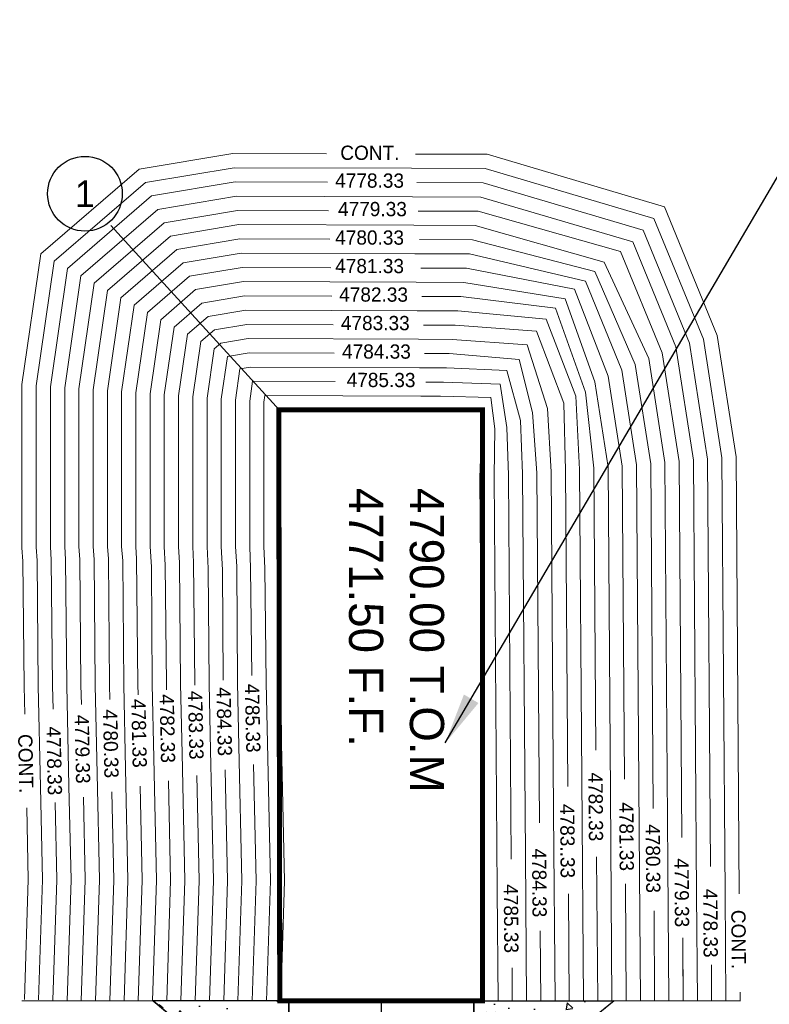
# Model space of a CAD drawing. Header units: inches. Extents: x 37650 to 41907, y 59928 to 61873.
# Tile 5 of 9: x 39268 to 39373, y 60399 to 60537. Entities that reach past the tile are written whole.
import ezdxf
from ezdxf.enums import TextEntityAlignment as Align

# ---------------------------------------------------------------- set-up
doc = ezdxf.new("R2010")
doc.units = ezdxf.units.IN
doc.header["$MEASUREMENT"] = 0
for name, color, linetype in [('A-FINTXT', 7, 'Continuous'), ('C-PR-DRIVE', 4, 'Continuous'), ('c-pr-gradpnts', 7, 'Continuous'), ('c-text', 6, 'Continuous')]:
    doc.layers.add(name, color=color, linetype=linetype)
for name, color, linetype, lineweight in [('A-PR-BUNKER', 6, 'Continuous', 0), ('c-pr-contmin', 2, 'Continuous', 0), ('c-pr-contmjr', 4, 'Continuous', 0), ('C-PR-CULVERT', 6, 'Continuous', 0)]:
    doc.layers.add(name, color=color, linetype=linetype, lineweight=lineweight)
doc.dimstyles.get("Standard").update_dxf_attribs({"dimtxt": 0.18, "dimasz": 0.18, "dimexe": 0.18, "dimexo": 0.0625, "dimgap": 0.09, "dimtad": 0, "dimtih": 1, "dimtoh": 1, "dimdec": 4, "dimzin": 0, "dimdsep": 46, "dimtxsty": 'Standard', "dimcen": 0.09, "dimadec": 0, "dimazin": 0, "dimtfac": 1, "dimtdec": 4, "dimtofl": 0, "dimtmove": 0, "dimatfit": 3, "dimfxl": 0, "dimtolj": 1, "dimtzin": 0, "dimarcsym": 0})
pattern_1 = [(320, (-19972.62, 101716.7185), (-0.62752135, -7.17260183), [0.75, -8.25]), (265, (-19972.62, 101716.7185), (7.5219213, 1.3875133), [0.6, -6.6]), (10.4514, (-19972.6724, 101716.121), (6.8943954, -5.7850938), [0.6374019, -7.0114211]), (316.1842, (-19970.62, 101716.7185), (-1.6551901, -10.6724105), [1.125, -12.375]), (6.6356, (-19970.758, 101715.829), (9.7411787, -9.346627), [0.9561029, -10.51713]), (261.1842, (-19970.62, 101716.718), (9.741186, -9.3466195), [0.9, -9.9]), (291, (-19971.12, 101715.7185), (-4.0261889, -5.9690705), [0.75, -8.25]), (236, (-19971.12, 101715.7185), (7.25150045, -2.4331533), [0.6, -6.6]), (341.4514, (-19971.4556, 101715.221), (3.225305, -8.4022263), [0.6374019, -7.0114211]), (307.5, (-19972.62, 101716.7185), (3.32893854, -0.12159855), [0, -6.52, 0, -6.7, 0, -6.625]), (277.5, (-19972.62, 101716.7185), (3.94411712, -2.63069537), [0, -3.82, 0, -6.37, 0, -2.525]), (237.5, (-19972.62, 101718.9485), (-0.22554872, -5.33822436), [0, -2.5, 0, -7.8, 0, -10.35]), (227.5, (-19972.62, 101719.9485), (1.00104982, -5.8318617), [0, -3.25, 0, -5.18, 0, -7.35])]
pattern_2 = [(320, (-19972.62, 101716.7185), (-0.62752135, -7.17260183), [0.75, -8.25]), (265, (-19972.62, 101716.7185), (7.5219213, 1.3875133), [0.6, -6.6]), (10.4514, (-19972.6724, 101716.121), (6.8943954, -5.7850938), [0.6374019, -7.0114211]), (316.1842, (-19970.62, 101716.7185), (-1.6551901, -10.6724105), [1.125, -12.375]), (6.6356, (-19970.758, 101715.829), (9.7411787, -9.346627), [0.9561029, -10.51713]), (261.1842, (-19970.62, 101716.718), (9.741186, -9.3466195), [0.9, -9.9]), (291, (-19971.12, 101715.7185), (-4.0261889, -5.9690705), [0.75, -8.25]), (236, (-19971.12, 101715.7185), (7.25150045, -2.4331533), [0.6, -6.6]), (341.4514, (-19971.4556, 101715.221), (3.225305, -8.4022263), [0.6374019, -7.0114211]), (307.5, (-19972.62, 101716.7185), (3.32893854, -0.12159855), [0, -6.52, 0, -6.7, 0, -6.625]), (277.5, (-19972.62, 101716.7185), (3.94411712, -2.63069537), [0, -3.82, 0, -6.37, 0, -2.525]), (237.5, (-19972.62, 101718.9485), (-0.22554872, -5.33822436), [0, -2.5, 0, -7.8, 0, -10.35]), (227.5, (-19972.62, 101719.9485), (1.00104982, -5.8318617), [0, -3.25, 0, -5.18, 0, -7.35])]

msp = doc.modelspace()

# ---------------------------------------------------------------- hatches: boundary and pattern name
at = {"layer": 'c-pr-gradpnts'}
h = msp.add_hatch(dxfattribs=at)
h.set_pattern_fill('AR-CONC', color=256, angle=-90, style=0)
h.set_pattern_definition(pattern_2)
h.paths.add_polyline_path([(39286.6, 60399.6), (39305.65, 60383.64), (39305.65, 60399.6)])
h = msp.add_hatch(dxfattribs=at)
h.set_pattern_fill('AR-CONC', color=256, angle=-90, style=0)
h.set_pattern_definition(pattern_2)
h.paths.add_polyline_path([(39351.4, 60399.6), (39331.65, 60383.52), (39331.65, 60399.6)])
at = {"layer": 'c-text'}
h = msp.add_hatch(dxfattribs=at)
h.set_pattern_fill('AR-CONC', color=256, angle=-90, style=0)
h.set_pattern_definition(pattern_1)
h.paths.add_polyline_path([(39305.62, 60383.66), (39305.65, 60399.6), (39286.6, 60399.6)])
h.paths.add_polyline_path([(39301.39, 60394.35, 1), (39301.39, 60395.35, 1)], flags=16)
h.paths.add_polyline_path([(39301.39, 60395.1, -1), (39301.39, 60394.6, -1)], flags=0)
h = msp.add_hatch(dxfattribs=at)
h.set_pattern_fill('AR-CONC', color=256, angle=-90, style=0)
h.set_pattern_definition(pattern_1)
h.paths.add_polyline_path([(39351.4, 60399.6), (39331.65, 60399.6), (39331.65, 60383.64), (39331.8, 60383.64)])
h.paths.add_polyline_path([(39333.41, 60394.35, -1), (39333.41, 60395.35, -1)], flags=16)
h.paths.add_polyline_path([(39333.41, 60394.6, -1), (39333.41, 60395.1, -1)], flags=0)

# ---------------------------------------------------------------- linework, layer by layer
at = {"layer": 'A-PR-BUNKER'}
for q in [(39268.15, 60399.6, -19140.2), (39369.15, 60399.6, -14362.8)]:
    msp.add_line((39318.65, 60399.6, -19140.2), q, dxfattribs=at)
at = {"layer": 'c-pr-contmin'}
for points, elevation in [([(39268.56, 60439.87), (39268.48, 60443.78), (39268.3, 60461.37), (39268.18, 60463.23), (39268.18, 60486.14), (39270.83, 60504.49), (39284.63, 60516.4), (39297.81, 60518.61), (39310.95, 60518.56)], -9577.6), ([(39323.48, 60518.53), (39333.55, 60518.49), (39358.44, 60511.13), (39365.86, 60493.06), (39368.51, 60476), (39368.96, 60414.61)], -9577.6), ([(39270.78, 60429.66), (39270.47, 60443.81), (39270.3, 60461.44), (39270.18, 60463.3), (39270.18, 60485.99), (39272.7, 60503.47), (39285.52, 60514.52), (39297.97, 60516.61), (39322.89, 60516.53)], -9577.6), ([(39322.89, 60516.53), (39333.26, 60516.49), (39356.95, 60509.49), (39363.92, 60492.51), (39366.51, 60475.84), (39366.96, 60414.6)], -9577.6), ([(39272.55, 60440.55), (39272.47, 60443.84), (39272.3, 60461.52), (39272.18, 60463.37), (39272.18, 60485.85), (39274.58, 60502.44), (39286.4, 60512.64), (39298.13, 60514.61), (39311.11, 60514.56)], -9577.6), ([(39272.55, 60440.55), (39272.47, 60443.84), (39272.3, 60461.52), (39272.18, 60463.37), (39272.18, 60485.85), (39274.58, 60502.44), (39286.4, 60512.64), (39298.13, 60514.61), (39311.11, 60514.56)], -9577.6), ([(39323.66, 60514.53), (39332.97, 60514.49), (39355.46, 60507.84), (39361.98, 60491.97), (39364.51, 60475.68), (39364.93, 60418.46)], -9577.6), ([(39274.78, 60429.74), (39274.47, 60443.88), (39274.3, 60461.6), (39274.18, 60463.43), (39274.18, 60482.23), (39274.18, 60485.7), (39276.45, 60501.41), (39287.28, 60510.76), (39298.3, 60512.61), (39323.06, 60512.53)], -9577.6), ([(39323.06, 60512.53), (39332.67, 60512.49), (39353.98, 60506.19), (39360.04, 60491.43), (39362.51, 60475.51), (39362.96, 60414.57)], -9577.6), ([(39276.53, 60441.23), (39276.47, 60443.91), (39276.31, 60461.6), (39276.18, 60463.43), (39276.18, 60482.23), (39276.18, 60485.56), (39278.32, 60500.39), (39288.17, 60508.88), (39298.46, 60510.61), (39311.26, 60510.57)], -9576.6), ([(39323.84, 60510.52), (39332.27, 60510.49), (39352.27, 60504.86), (39358.14, 60490.61), (39360.51, 60475.35), (39360.9, 60422.54)], -9576.6), ([(39278.74, 60431.48), (39278.47, 60443.94), (39278.32, 60461.6), (39278.18, 60463.43), (39278.18, 60482.23), (39278.18, 60485.42), (39280.19, 60499.36), (39289.05, 60507), (39298.63, 60508.61), (39323.22, 60508.53)], -9575.6), ([(39323.22, 60508.53), (39331.86, 60508.49), (39349.99, 60503.34), (39356.24, 60489.8), (39358.52, 60475.19), (39358.93, 60418.75)], -9575.6), ([(39280.52, 60441.91), (39280.47, 60443.97), (39280.33, 60461.66), (39280.18, 60463.43), (39280.18, 60482.23), (39280.18, 60485.27), (39282.07, 60498.34), (39289.93, 60505.12), (39298.79, 60506.61), (39311.42, 60506.57)], -9574.6), ([(39324.02, 60506.52), (39331.46, 60506.49), (39348.66, 60502.01), (39354.35, 60488.98), (39356.52, 60475.03), (39356.87, 60426.63)], -9574.6), ([(39282.73, 60432.2), (39282.47, 60444), (39282.34, 60461.41), (39282.18, 60463.43), (39282.18, 60482.23), (39282.18, 60485.13), (39283.94, 60497.31), (39290.82, 60503.24), (39298.96, 60504.61), (39323.38, 60504.53)], -9573.6), ([(39323.38, 60504.53), (39331.05, 60504.49), (39347.33, 60500.68), (39352.45, 60488.16), (39354.52, 60474.87), (39354.9, 60423.6)], -9573.6), ([(39286.7, 60433.66), (39286.47, 60444.06), (39286.36, 60460.56), (39286.18, 60463.43), (39286.18, 60482.23), (39286.18, 60484.84), (39287.68, 60495.26), (39292.58, 60499.48), (39299.29, 60500.61), (39323.55, 60500.53)], -9571.6), ([(39323.55, 60500.53), (39330.24, 60500.49), (39344.48, 60498.21), (39348.66, 60486.52), (39350.52, 60474.55), (39350.86, 60428.73)], -9571.6), ([(39288.49, 60443.27), (39288.47, 60444.09), (39288.3, 60460.8), (39288.18, 60463.43), (39288.18, 60482.23), (39288.18, 60484.7), (39289.56, 60494.23), (39293.46, 60497.6), (39299.45, 60498.61), (39311.73, 60498.56)], -9570.6), ([(39324.38, 60498.52), (39329.83, 60498.5), (39343.15, 60496.87), (39347.33, 60485.08), (39348.52, 60474.39), (39348.81, 60434.8)], -9570.6), ([(39290.69, 60434.33), (39290.47, 60444.12), (39290.31, 60461.11), (39290.18, 60463.43), (39290.18, 60482.23), (39290.18, 60484.55), (39291.43, 60493.21), (39294.35, 60495.72), (39299.62, 60496.61), (39323.71, 60496.53)], -9569.6), ([(39323.71, 60496.53), (39329.43, 60496.5), (39341.82, 60495.35), (39346, 60484.51), (39346.52, 60474.23), (39346.84, 60430.87)], -9569.6), ([(39292.48, 60443.95), (39292.47, 60444.15), (39292.26, 60461.17), (39292.18, 60463.43), (39292.18, 60482.23), (39292.18, 60484.41), (39293.3, 60492.18), (39295.23, 60493.85), (39299.78, 60494.61), (39311.89, 60494.56)], -9568.6), ([(39324.57, 60494.51), (39329.02, 60494.5), (39340.49, 60493.64), (39344.29, 60483.56), (39344.52, 60474.07), (39344.85, 60429.71)], -9568.6), ([(39294.68, 60434.77), (39294.47, 60444.18), (39294.33, 60460.32), (39294.18, 60463.43), (39294.18, 60482.23), (39294.18, 60484.26), (39295.17, 60491.15), (39296.11, 60491.97), (39299.95, 60492.61), (39323.87, 60492.53)], -9567.6), ([(39323.87, 60492.53), (39328.62, 60492.5), (39339.16, 60491.74), (39342.01, 60482.8), (39342.52, 60473.91), (39342.88, 60426.11)], -9567.6), ([(39296.47, 60444.63), (39296.34, 60460.13), (39296.18, 60463.43), (39296.18, 60482.23), (39296.18, 60484.12), (39297.04, 60490.09), (39300.11, 60490.61), (39312.04, 60490.56)], -9566.6), ([(39324.75, 60490.51), (39328.21, 60490.5), (39338.02, 60489.65), (39339.92, 60482.23), (39340.52, 60473.75), (39340.89, 60424.61)], -9566.6), ([(39298.67, 60435.35), (39298.47, 60444.25), (39298.35, 60460.62), (39298.18, 60463.43), (39298.18, 60482.23), (39298.18, 60483.98), (39298.81, 60488.36), (39300.28, 60488.61), (39324.04, 60488.52)], -9565.6), ([(39324.04, 60488.52), (39327.81, 60488.5), (39336.31, 60488.13), (39338.21, 60481.09), (39338.52, 60473.59), (39338.92, 60420.13)], -9565.6), ([(39300.46, 60445.31), (39300.3, 60460.38), (39300.18, 60463.43), (39300.18, 60482.23), (39300.18, 60483.83), (39300.58, 60486.61), (39312.2, 60486.56)], -9564.6), ([(39324.93, 60486.51), (39327.4, 60486.5), (39335.36, 60486.23), (39336.31, 60480.14), (39336.52, 60473.43), (39336.93, 60419.51)], -9564.6), ([(39302.66, 60435.79), (39302.47, 60444.31), (39302.31, 60460.38), (39302.18, 60463.43), (39302.18, 60482.23), (39302.18, 60483.69), (39302.31, 60484.6), (39324.2, 60484.52)], -9563.6), ([(39324.2, 60484.52), (39326.99, 60484.5), (39334.03, 60484.32), (39334.6, 60479.95), (39334.53, 60473.27), (39334.96, 60415.16)], -9563.6), ([(39304.53, 60399.6), (39305.08, 60416.43), (39304.47, 60444.34), (39304.32, 60461.35), (39304.18, 60463.43), (39304.18, 60482.23), (39304.18, 60482.6), (39326.59, 60482.5), (39332.9, 60482.6), (39332.7, 60478.24), (39332.53, 60473.11), (39333.07, 60399.6)], -9562.6), ([(39298.53, 60399.6), (39299.08, 60416.46), (39298.67, 60435.35)], -9565.6), ([(39302.53, 60399.6), (39303.08, 60416.44), (39302.66, 60435.79)], -9563.6), ([(39290.52, 60399.6), (39291.07, 60416.5), (39290.69, 60434.33)], -9569.6), ([(39294.53, 60399.6), (39295.07, 60416.48), (39294.68, 60434.77)], -9567.6), ([(39286.52, 60399.6), (39287.07, 60416.53), (39286.7, 60433.66)], -9571.6), ([(39300.53, 60399.6), (39301.08, 60416.45), (39300.72, 60432.78)], -9564.6), ([(39278.52, 60399.6), (39279.07, 60416.57), (39278.74, 60431.48)], -9575.6), ([(39282.52, 60399.6), (39283.07, 60416.55), (39282.73, 60432.2)], -9573.6), ([(39292.53, 60399.6), (39293.07, 60416.49), (39292.75, 60431.25)], -9568.6), ([(39296.53, 60399.6), (39297.07, 60416.47), (39296.74, 60432.02)], -9566.6), ([(39270.52, 60399.73), (39271.07, 60416.61), (39270.78, 60429.66)], -9577.6), ([(39274.52, 60399.6), (39275.07, 60416.59), (39274.78, 60429.74)], -9577.6), ([(39288.52, 60399.6), (39289.07, 60416.51), (39288.77, 60430.49)], -9570.6), ([(39346.84, 60430.87), (39347.07, 60399.6)], -9566.6), ([(39276.52, 60399.6), (39277.07, 60416.58), (39276.82, 60428.2)], -9576.6), ([(39280.52, 60399.6), (39281.07, 60416.56), (39280.8, 60428.97)], -9574.6), ([(39350.86, 60428.73), (39351.07, 60399.6)], -9571.6), ([(39272.52, 60399.67), (39273.07, 60416.6), (39272.83, 60427.44)], -9577.6), ([(39268.52, 60399.8), (39269.07, 60416.62), (39268.85, 60426.68)], -9577.6), ([(39342.88, 60426.11), (39343.07, 60399.6)], -9567.6), ([(39354.9, 60423.6), (39355.07, 60399.6)], -9573.6), ([(39338.92, 60420.13), (39339.07, 60399.6)], -9565.6), ([(39348.92, 60419.84), (39349.07, 60399.6)], -9570.6), ([(39358.93, 60418.75), (39359.07, 60399.6)], -9575.6), ([(39334.96, 60415.16), (39335.07, 60399.6)], -9563.6), ([(39344.96, 60414.64), (39345.07, 60399.6)], -9568.6), ([(39362.96, 60414.57), (39363.07, 60399.6)], -9577.6), ([(39366.96, 60414.6), (39367.07, 60399.63)], -9577.6), ([(39356.98, 60412.23), (39357.07, 60399.6)], -9574.6), ([(39341, 60409.44), (39341.07, 60399.6)], -9566.6), ([(39361.01, 60408.43), (39361.07, 60399.6)], -9576.6), ([(39361.02, 60406.41), (39361.07, 60399.59)], -9577.6), ([(39361.02, 60406.41), (39361.07, 60399.59)], -9577.6), ([(39337.04, 60404.23), (39337.07, 60399.6)], -9564.6), ([(39365.04, 60404.63), (39365.07, 60399.62)], -9577.6), ([(39369.06, 60400.83), (39369.07, 60399.65)], -9577.6)]:
    msp.add_lwpolyline(points, dxfattribs=dict(at, elevation=elevation))
at = {"layer": 'c-pr-contmjr', "elevation": -9572.6}
for points in [[(39284.5, 60442.59), (39284.47, 60444.03), (39284.28, 60461.66), (39284.18, 60463.43), (39284.18, 60482.23), (39284.18, 60484.98), (39285.81, 60496.28), (39291.7, 60501.36), (39299.12, 60502.61), (39311.57, 60502.56)], [(39324.2, 60502.52), (39330.64, 60502.49), (39345.81, 60499.54), (39350.55, 60487.34), (39352.52, 60474.71), (39352.84, 60430.72)], [(39284.52, 60399.6), (39285.07, 60416.54), (39284.78, 60429.73)], [(39352.95, 60416.04), (39353.07, 60399.6)]]:
    msp.add_lwpolyline(points, dxfattribs=at)
at = {"layer": 'C-PR-CULVERT'}
for p, q in [((39304.4, 60399.6, -19140.2), (39304.4, 60482.6, -19140.2)), ((39304.4, 60482.6, -19140.2), (39332.9, 60482.6, -19140.2)), ((39332.9, 60399.6, -19140.2), (39332.9, 60482.6, -19140.2)), ((39305.65, 60399.6, -19140.2), (39335.65, 60399.6, -19140.2))]:
    msp.add_line(p, q, dxfattribs=at)
at = {"layer": 'C-PR-CULVERT', "const_width": 0.71, "elevation": -19140.2}
msp.add_lwpolyline([(39332.9, 60399.6), (39304.4, 60399.6), (39304.26, 60482.6), (39332.9, 60482.6)], close=True, dxfattribs=at)
at = {"layer": 'C-PR-DRIVE'}
for p, q in [((39305.65, 60383.64, -23920.19), (39286.6, 60399.6, -19141.19)), ((39305.65, 60399.6, -19140.2), (39305.51, 60327.96, -19140.2)), ((39318.65, 60399.6, -19140.2), (39318.4, 60327.89, -14048.44)), ((39331.65, 60399.6, -19140.2), (39331.51, 60327.81, -19140.2))]:
    msp.add_line(p, q, dxfattribs=at)
at = {"layer": 'C-PR-DRIVE', "elevation": -19140.2}
for points in [[(39286.6, 60399.6), (39305.65, 60383.64), (39305.65, 60399.6)], [(39351.4, 60399.6), (39331.65, 60383.52), (39331.65, 60399.6)], [(39351.4, 60399.6), (39331.65, 60383.52), (39331.65, 60399.6)]]:
    msp.add_lwpolyline(points, close=True, dxfattribs=at)
at = {"layer": 'c-text'}
msp.add_line((39304.4, 60482.5, -19140.2), (39280.67, 60508.47, -15232.69), dxfattribs=at)
msp.add_circle((39277.03, 60512.95, -14351.6), 5.25, dxfattribs=at)

# ---------------------------------------------------------------- texts
at = {"layer": 'A-FINTXT'}
for s, p in [('4771.50 F.F.', (39314.13, 60471.65, -9562.88)), ('4790.00 T.O.M', (39322.68, 60471.65, -9562.88))]:
    msp.add_text(s, height=4.8, rotation=270, dxfattribs=at).set_placement(p)
at = {"layer": 'c-pr-contmin', "char_height": 2, "attachment_point": 5}
for s, insert, rotation in [('CONT.', (39317.06, 60518.69, -14351.6), 359.8883), ('4778.33', (39317.02, 60514.79, -14366.6), 359.8883), ('4779.33', (39317.42, 60510.79, -14364.6), 359.8883), ('4780.33', (39317.02, 60506.79, -14362.6), 359.8883), ('4782.33', (39317.58, 60498.78, -14358.6), 359.8883), ('4783.33', (39317.82, 60494.78, -14356.6), 359.8883), ('4784.33', (39317.98, 60490.78, -14354.6), 359.8883), ('4785.33', (39318.63, 60486.78, -14352.6), 359.8883), ('4784.33', (39296.59, 60438.81, -14353.6), 271.2444), ('4785.33', (39300.58, 60439.3, -14351.6), 271.2444), ('4782.33', (39288.6, 60437.84, -14357.6), 271.2444), ('4783.33', (39292.59, 60438.32, -14355.6), 271.2444), ('4779.33', (39276.66, 60434.94, -14363.6), 271.2444), ('4780.33', (39280.65, 60435.71, -14361.6), 271.2444), ('4778.33', (39272.7, 60433.3, -14365.6), 271.2444), ('CONT.', (39268.71, 60432.91, -14350.6), 271.2444), ('4782.33', (39348.78, 60426.84, -14358.6), 270.4242), ('4783..33', (39344.81, 60422.04, -14356.6), 270.4244), ('4780.33', (39356.83, 60419.58, -14362.6), 270.4231), ('4784.33', (39340.86, 60416.16, -14354.6), 270.425), ('4779.33', (39360.87, 60414.77, -14364.6), 270.4228), ('4785.33', (39336.89, 60411.14, -14352.6), 270.4256), ('4778.33', (39364.9, 60410.5, -14366.6), 270.4222), ('CONT.', (39368.85, 60408.22, -9563), 270.4222)]:
    msp.add_mtext(s, dxfattribs=dict(at, insert=insert, rotation=rotation))
at = {"layer": 'c-pr-contmjr', "char_height": 2, "attachment_point": 5}
for insert, rotation in [((39317.02, 60502.79, -14360.6), 359.8883), ((39284.62, 60437.17, -14359.6), 271.2444), ((39353.11, 60422.66, -14351.6), 270.4236)]:
    msp.add_mtext('4781.33', dxfattribs=dict(at, insert=insert, rotation=rotation))
at = {"layer": 'c-text'}
msp.add_text('1', height=3.75, dxfattribs=at).set_placement((39277.03, 60512.95, -14351.6), align=Align.MIDDLE)

# ---------------------------------------------------------------- leaders
at = {"layer": 'c-text', "annotation_type": 0, "has_hookline": 1, "hookline_direction": 0, "text_width": 60}
msp.add_leader([(39327.65, 60435.81), (39387.27, 60537.4), (39403.7, 60537.4)], dimstyle='Standard', override={"dimscale": 40, "dimgap": 0.09, "dimtad": 0, "dimpost": "'"}, dxfattribs=at)

doc.saveas('drawing.dxf')
